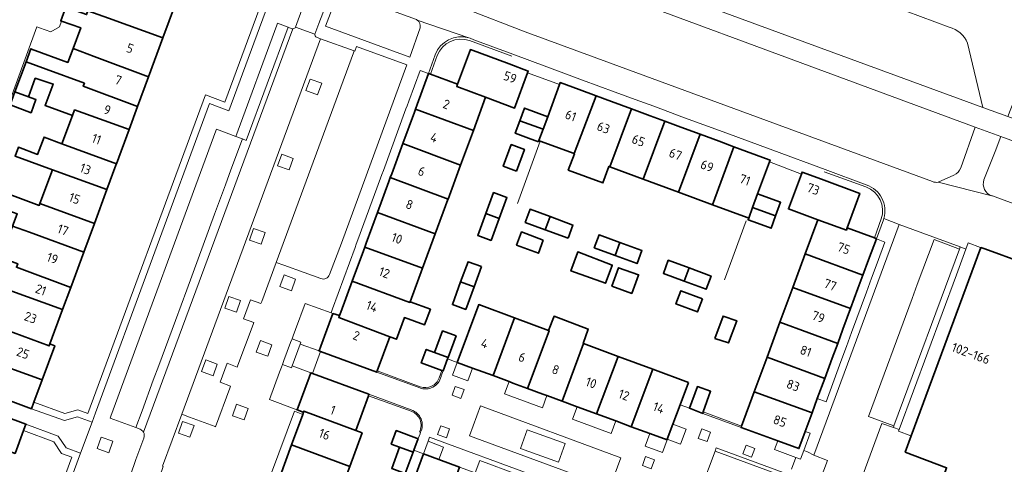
# Model space of a CAD drawing. Extents: x 152761 to 155748, y 459947 to 462743.
# Tile 148 of 256: x 154444 to 154589, y 462033 to 462098. Entities that reach past the tile are written whole.
import ezdxf
from ezdxf.enums import TextEntityAlignment as Align

# ---------------------------------------------------------------- set-up
doc = ezdxf.new("R2010")
doc.units = 0
doc.header["$LTSCALE"] = 0.75
for name, color, linetype, lineweight in [('B-RO-GR-BEPLANTING_CULTUUR_HEESTERS-GV', 251, 'CONTINUOUS', 18), ('B-RO-GR-GROENVOORZIENING-GV', 251, 'CONTINUOUS', 18), ('B-RO-GR-HAAG-GV', 251, 'CONTINUOUS', 13), ('B-RO-IE-TERREINAFSCHEIDING_KUNSTMATIG_MUUR-G', 251, 'IE-TERREINAFSCHEIDING-KUNSTMATIG-DICHT', 18), ('B-RO-OG-BEBOUWING-GV', 6, 'CONTINUOUS', 35), ('B-RO-OG-BEBOUWING-T18', 1, 'CONTINUOUS', 18), ('B-RO-OG-TERREIN_CULTUURSCHEIDING-GV', 251, 'CONTINUOUS', 18), ('B-RO-VH-VERHARDING_ASFALT-GV', 251, 'CONTINUOUS', 18), ('B-RO-VH-VERHARDING_STRAATBAKSTEEN-GV', 251, 'CONTINUOUS', 18), ('B-RO-VH-VERHARDING_TEGEL-GV', 251, 'CONTINUOUS', 18)]:
    doc.layers.add(name, color=color, linetype=linetype, lineweight=lineweight)
doc.styles.add('NLCS-ISO-M200-T18', font='NLCS-ISO.ttf', dxfattribs={"height": 0.36})
doc.linetypes.add('IE-TERREINAFSCHEIDING-KUNSTMATIG-DICHT', pattern='A,8,-1,[82,NLCS.SHX,S=0.75,R=90,X=0,Y=0],-1', length=10)

msp = doc.modelspace()

# ---------------------------------------------------------------- linework, layer by layer
at = {"layer": 'B-RO-GR-BEPLANTING_CULTUUR_HEESTERS-GV', "flags": 128}
msp.add_lwpolyline([(154554.574, 462025.692), (154556.634, 462031.267), (154546.377, 462035.058), (154544.316, 462029.484)], close=True, dxfattribs=at)
at = {"layer": 'B-RO-GR-GROENVOORZIENING-GV', "flags": 128}
for points in [[(154446.502, 462042.2), (154446.155, 462041.262), (154450.98, 462039.51), (154452.91, 462040.06), (154455.02, 462039.27), (154455.528, 462040.647), (154472.24, 462085.97), (154475.08, 462084.91), (154482.901, 462106.14), (154459.91, 462114.61), (154459.55, 462113.69), (154456.02, 462112.87), (154455.215, 462110.678), (154456.154, 462110.334), (154456.773, 462112.018), (154460.289, 462112.835), (154460.484, 462113.333), (154481.617, 462105.547), (154474.489, 462086.198), (154471.649, 462087.258), (154454.429, 462040.559), (154452.952, 462041.112), (154451.017, 462040.56)], [(154486.396, 462087.879), (154488.09, 462087.272), (154488.697, 462088.967), (154487.002, 462089.573)], [(154482.227, 462076.853), (154483.921, 462076.246), (154484.528, 462077.941), (154482.833, 462078.548)], [(154478.119, 462065.975), (154479.813, 462065.368), (154480.42, 462067.063), (154478.725, 462067.67)], [(154482.581, 462059.166), (154484.276, 462058.56), (154484.883, 462060.254), (154483.188, 462060.861)], [(154474.495, 462056.012), (154476.19, 462055.405), (154476.797, 462057.1), (154475.102, 462057.706)], [(154479.102, 462049.551), (154480.797, 462048.945), (154481.404, 462050.639), (154479.709, 462051.246)], [(154471.081, 462046.706), (154472.776, 462046.1), (154473.383, 462047.794), (154471.688, 462048.401)], [(154509.582, 462044.055), (154508.293, 462044.529), (154507.815, 462043.23), (154509.105, 462042.756)], [(154475.624, 462040.213), (154477.318, 462039.607), (154477.925, 462041.301), (154476.23, 462041.908)], [(154467.694, 462037.7), (154469.389, 462037.094), (154469.996, 462038.788), (154468.301, 462039.395)], [(154506.177, 462038.772), (154505.702, 462037.472), (154506.985, 462037.003), (154507.46, 462038.303)], [(154545.207, 462036.437), (154545.733, 462037.839), (154544.45, 462038.32), (154543.925, 462036.918)], [(154455.77, 462035.416), (154457.465, 462034.809), (154458.072, 462036.504), (154456.377, 462037.111)], [(154550.925, 462035.931), (154550.446, 462034.644), (154551.748, 462034.16), (154552.227, 462035.447)], [(154546.377, 462035.058), (154556.634, 462031.267), (154554.574, 462025.692), (154555.043, 462025.519), (154557.277, 462031.562), (154546.55, 462035.527)], [(154535.718, 462032.94), (154537.014, 462032.456), (154537.497, 462033.751), (154536.202, 462034.235)]]:
    msp.add_lwpolyline(points, close=True, dxfattribs=at)
msp.add_lwpolyline([(154438.014, 461987.219), (154436.09, 461987.93), (154440.538, 462000), (154453.34, 462034.73), (154451.22, 462035.52), (154450.06, 462037.25), (154445.324, 462039.015), (154444.978, 462038.077), (154449.409, 462036.425), (154450.569, 462034.695), (154452.057, 462034.141), (154439.6, 462000.346), (154434.806, 461987.338), (154437.622, 461986.298), (154430.304, 461966.558), (154410.166, 461973.978), (154407.333, 461978.13), (154411.037, 461988.306), (154410.15, 461988.63), (154408.34, 461983.82), (154407.31, 461980.99), (154406.516, 461978.836)], dxfattribs=at)
at = {"layer": 'B-RO-GR-HAAG-GV', "flags": 128}
for points in [[(154482.901, 462106.14), (154459.91, 462114.61), (154459.55, 462113.69), (154456.02, 462112.87), (154455.215, 462110.678), (154456.154, 462110.334), (154456.773, 462112.018), (154460.289, 462112.835), (154460.484, 462113.333), (154481.617, 462105.547), (154474.489, 462086.198), (154471.649, 462087.258), (154454.429, 462040.559), (154452.952, 462041.112), (154451.017, 462040.56), (154446.502, 462042.2), (154446.155, 462041.262), (154450.98, 462039.51), (154452.91, 462040.06), (154455.02, 462039.27), (154455.528, 462040.647), (154472.24, 462085.97), (154475.08, 462084.91)], [(154546.377, 462035.058), (154556.634, 462031.267), (154554.574, 462025.692), (154555.043, 462025.519), (154557.277, 462031.562), (154546.55, 462035.527)]]:
    msp.add_lwpolyline(points, close=True, dxfattribs=at)
for points in [[(154438.014, 461987.219), (154436.09, 461987.93), (154440.538, 462000), (154453.34, 462034.73), (154451.22, 462035.52), (154450.06, 462037.25), (154445.324, 462039.015), (154444.978, 462038.077)], [(154444.978, 462038.077), (154449.409, 462036.425), (154450.569, 462034.695), (154452.057, 462034.141), (154439.6, 462000.346), (154434.806, 461987.338), (154437.622, 461986.298), (154430.304, 461966.558), (154410.166, 461973.978), (154407.333, 461978.13), (154411.037, 461988.306), (154410.15, 461988.63), (154408.34, 461983.82), (154407.31, 461980.99), (154406.516, 461978.836)]]:
    msp.add_lwpolyline(points, dxfattribs=at)
at = {"layer": 'B-RO-IE-TERREINAFSCHEIDING_KUNSTMATIG_MUUR-G'}
for points in [[(154510.389, 462095.21, 0.4055697), (154505.652, 462093.019)], [(154570.761, 462069.066, 0.4126265), (154568.484, 462073.756)], [(154503.162, 462044.49, 0.419503), (154505.927, 462045.78)], [(154503.028, 462037.842, 0.4561613), (154501.82, 462040.89)]]:
    msp.add_lwpolyline(points, format="xyb", dxfattribs=at)
at = {"layer": 'B-RO-IE-TERREINAFSCHEIDING_KUNSTMATIG_MUUR-G', "flags": 128}
for points in [[(154516.597, 462092.922), (154510.389, 462095.21)], [(154505.652, 462093.019), (154504.653, 462090.292)], [(154518.896, 462090.469), (154523.576, 462088.769)], [(154520.754, 462080.473), (154517.39, 462071.32)], [(154554.355, 462077.419), (154559.035, 462075.657)], [(154562.403, 462075.997), (154568.484, 462073.756)], [(154569.739, 462066.287), (154570.761, 462069.066)], [(154547.75, 462060.13), (154550.94, 462068.81)], [(154490.072, 462055.294), (154486.27, 462056.68), (154484.858, 462052.866)], [(154490.33, 462055.2), (154490.072, 462055.294)], [(154484.353, 462051.504), (154484.144, 462050.941)], [(154483.158, 462048.315), (154482.95, 462047.753)], [(154482.536, 462046.634), (154481.041, 462042.59)], [(154496.837, 462046.8), (154503.162, 462044.49)], [(154505.927, 462045.78), (154506.322, 462046.855)], [(154495.551, 462043.159), (154501.82, 462040.89)], [(154481.041, 462042.59), (154484.823, 462041.193)], [(154484.823, 462041.193), (154485.103, 462041.09)], [(154544.647, 462040.79), (154550.28, 462038.72)]]:
    msp.add_lwpolyline(points, dxfattribs=at)
at = {"layer": 'B-RO-OG-BEBOUWING-GV', "flags": 128}
for points in [[(154451.177, 462100.094), (154454.228, 462099.025), (154454.426, 462099.557), (154457.417, 462098.484), (154465.429, 462095.61), (154467.267, 462100.584), (154463.186, 462102.054), (154463.148, 462103.057), (154459.586, 462104.352), (154458.952, 462102.637), (154455.485, 462103.947), (154454.593, 462101.434), (154452.148, 462102.335), (154452.026, 462102.38)], [(154465.429, 462095.61), (154457.417, 462098.484), (154454.426, 462099.557), (154454.228, 462099.025), (154451.177, 462100.094), (154450.43, 462098.083), (154450.557, 462098.04), (154453.376, 462097.083), (154452.255, 462094.073), (154455.341, 462092.866), (154463.324, 462089.916)], [(154452.255, 462094.073), (154451.483, 462092.002), (154446.17, 462093.966), (154446.062, 462094.006), (154445.359, 462092.111), (154448.285, 462091.029), (154453.896, 462088.955), (154453.732, 462088.512), (154461.707, 462085.54), (154463.324, 462089.916), (154455.341, 462092.866)], [(154508.632, 462088.818), (154508.503, 462088.481), (154512.733, 462086.905), (154516.996, 462085.33), (154518.896, 462090.469), (154519, 462090.75), (154516.191, 462091.789), (154510.51, 462093.89)], [(154452.145, 462084.217), (154452.455, 462085.056), (154460.468, 462082.187), (154461.707, 462085.54), (154453.732, 462088.512), (154453.896, 462088.955), (154448.285, 462091.029), (154445.359, 462092.111), (154443.72, 462087.693), (154445.726, 462086.949), (154446.699, 462089.679), (154449.348, 462088.84), (154448.131, 462085.678)], [(154504.653, 462090.292), (154504.372, 462090.372), (154502.705, 462085.843), (154502.46, 462085.179), (154510.937, 462082.034), (154512.733, 462086.905), (154508.503, 462088.481), (154508.632, 462088.818)], [(154528.939, 462087.111), (154526.441, 462088.032), (154523.68, 462089.05), (154523.576, 462088.769), (154521.839, 462084.059), (154521.158, 462082.214), (154520.544, 462080.55), (154520.754, 462080.473), (154525.714, 462078.644)], [(154443.72, 462087.693), (154443.023, 462085.814), (154443.151, 462085.764), (154446.077, 462084.625), (154446.807, 462086.571), (154446.64, 462086.629), (154445.726, 462086.949)], [(154531.208, 462086.274), (154528.939, 462087.111), (154525.714, 462078.644), (154525.755, 462078.629), (154524.847, 462076.235), (154529.928, 462074.343), (154530.807, 462076.766), (154530.968, 462076.706), (154534.132, 462085.196)], [(154452.145, 462084.217), (154450.62, 462080.09), (154458.609, 462077.155), (154460.468, 462082.187), (154452.455, 462085.056)], [(154502.46, 462085.179), (154502.295, 462084.73), (154500.595, 462080.114), (154509.071, 462076.971), (154510.937, 462082.034)], [(154521.158, 462082.214), (154521.839, 462084.059), (154518.452, 462085.307), (154517.763, 462083.439)], [(154538.994, 462083.403), (154536.85, 462084.194), (154534.132, 462085.196), (154530.968, 462076.706), (154535.853, 462074.905)], [(154520.48, 462080.376), (154520.544, 462080.55), (154521.158, 462082.214), (154517.763, 462083.439), (154517.094, 462081.625), (154519.021, 462080.914)], [(154544.215, 462081.478), (154541.38, 462082.523), (154538.994, 462083.403), (154535.853, 462074.905), (154541.039, 462072.993)], [(154450.62, 462080.09), (154447.986, 462081.058), (154447.052, 462078.529), (154444.238, 462079.569), (154443.745, 462078.255), (154449.213, 462076.281), (154457.218, 462073.39), (154458.529, 462076.939), (154458.609, 462077.155)], [(154549.146, 462079.66), (154547.008, 462080.448), (154544.215, 462081.478), (154541.039, 462072.993), (154546.004, 462071.162)], [(154498.757, 462075.122), (154507.224, 462071.961), (154509.071, 462076.971), (154500.595, 462080.114), (154498.968, 462075.697)], [(154517.277, 462076.079), (154518.435, 462079.263), (154516.5, 462079.97), (154515.33, 462076.79)], [(154551.892, 462070.771), (154552.626, 462072.752), (154554.355, 462077.419), (154554.46, 462077.7), (154554.334, 462077.747), (154549.146, 462079.66), (154546.004, 462071.162), (154551.112, 462069.278), (154551.311, 462069.205)], [(154449.213, 462076.281), (154447.387, 462071.339), (154455.38, 462068.417), (154457.218, 462073.39)], [(154498.556, 462074.577), (154496.869, 462069.996), (154505.355, 462066.891), (154507.203, 462071.904), (154507.224, 462071.961), (154498.757, 462075.122)], [(154561.995, 462074.884), (154559.139, 462075.939), (154559.035, 462075.657), (154557.134, 462070.53), (154561.453, 462068.94), (154565.635, 462067.437), (154565.75, 462067.76), (154567.61, 462072.81)], [(154441.897, 462073.329), (154438.903, 462074.503), (154438.102, 462072.299), (154438.176, 462072.273), (154440.885, 462071.326), (154440.777, 462071.002), (154444.047, 462069.812), (154443.375, 462068.01), (154445.831, 462067.129), (154453.822, 462064.2), (154455.38, 462068.417), (154447.387, 462071.339), (154447.277, 462071.042), (154441.805, 462073.082)], [(154512.778, 462069.889), (154514.735, 462069.158), (154515.858, 462072.214), (154513.9, 462072.94)], [(154551.892, 462070.771), (154555.267, 462069.523), (154556, 462071.522), (154552.626, 462072.752)], [(154521.468, 462067.491), (154522.197, 462069.406), (154519.25, 462070.49), (154518.539, 462068.569)], [(154552.61, 462068.436), (154554.603, 462067.71), (154555.267, 462069.523), (154551.892, 462070.771), (154551.311, 462069.205), (154551.214, 462068.945)], [(154496.869, 462069.996), (154495.227, 462065.538), (154495.008, 462064.943), (154503.502, 462061.864), (154505.355, 462066.891)], [(154512.778, 462069.889), (154511.59, 462066.66), (154513.55, 462065.933), (154514.735, 462069.158)], [(154524.819, 462066.258), (154525.53, 462068.18), (154522.197, 462069.406), (154521.468, 462067.491)], [(154568.068, 462060.848), (154568.89, 462063.074), (154570.037, 462066.177), (154569.739, 462066.287), (154565.75, 462067.76), (154565.635, 462067.437), (154561.453, 462068.94), (154559.612, 462063.961)], [(154440.081, 462063.759), (154440.24, 462063.7), (154440.318, 462063.909), (154444.122, 462062.503), (154443.935, 462061.997), (154451.904, 462059.01), (154453.822, 462064.2), (154445.831, 462067.129), (154443.375, 462068.01), (154442.263, 462065.028), (154436.302, 462067.245), (154436.155, 462067.3), (154435.476, 462065.463), (154437.427, 462064.739), (154438.533, 462064.245), (154438.559, 462064.323), (154440.1, 462063.812)], [(154521.191, 462065.974), (154518, 462067.161), (154517.28, 462065.24), (154520.47, 462064.05)], [(154531.715, 462063.711), (154532.425, 462065.631), (154529.37, 462066.76), (154528.659, 462064.839)], [(154433.812, 462060.96), (154436.783, 462059.909), (154442.397, 462057.835), (154442.717, 462058.701), (154450.712, 462055.784), (154451.904, 462059.01), (154443.935, 462061.997), (154444.122, 462062.503), (154440.318, 462063.909), (154440.24, 462063.7), (154440.081, 462063.759), (154439.1, 462061.056), (154436.464, 462061.962), (154437.427, 462064.739), (154435.476, 462065.463)], [(154495.008, 462064.943), (154494.815, 462064.419), (154493.168, 462059.947), (154501.647, 462056.83), (154501.676, 462056.909), (154503.502, 462061.864)], [(154532.425, 462065.631), (154531.715, 462063.711), (154534.94, 462062.52), (154535.65, 462064.44)], [(154531.279, 462062.254), (154531.3, 462062.311), (154526.247, 462064.231), (154526.208, 462064.124), (154525.246, 462061.448), (154530.313, 462059.636)], [(154557.779, 462059.002), (154566.254, 462055.938), (154567.333, 462058.859), (154568.068, 462060.848), (154559.612, 462063.961)], [(154512.133, 462062.082), (154510.17, 462062.81), (154509.079, 462059.843), (154511.048, 462059.129)], [(154535.152, 462060.826), (154535.177, 462060.893), (154532.231, 462061.921), (154532.225, 462061.905), (154531.258, 462059.232), (154534.177, 462058.164)], [(154541.865, 462059.966), (154542.575, 462061.885), (154539.51, 462063.02), (154538.8, 462061.099)], [(154542.575, 462061.885), (154541.865, 462059.966), (154545.086, 462058.775), (154545.8, 462060.69)], [(154438.044, 462054.543), (154438.003, 462054.431), (154440.763, 462053.413), (154448.748, 462050.468), (154448.854, 462050.756), (154450.712, 462055.784), (154442.717, 462058.701), (154442.397, 462057.835), (154436.783, 462059.909), (154433.812, 462060.96), (154433.099, 462059.03), (154433.242, 462058.978), (154438.883, 462056.921)], [(154501.676, 462056.909), (154501.647, 462056.83), (154493.168, 462059.947), (154491.494, 462055.399), (154491.31, 462054.9), (154491.21, 462054.626), (154498.684, 462051.809), (154499.663, 462051.449), (154500.83, 462054.615), (154503.799, 462053.563), (154504.638, 462055.833)], [(154509.079, 462059.843), (154507.86, 462056.53), (154509.825, 462055.801), (154511.048, 462059.129)], [(154564.369, 462050.838), (154565.13, 462052.897), (154566.254, 462055.938), (154557.779, 462059.002), (154555.904, 462053.93)], [(154544.539, 462057.368), (154541.35, 462058.54), (154540.65, 462056.61), (154543.83, 462055.45)], [(154513.825, 462046.106), (154516.997, 462054.567), (154511.73, 462056.52), (154508.58, 462048.043), (154510.805, 462047.221)], [(154438.997, 462048.635), (154447.716, 462045.487), (154449.567, 462050.494), (154448.854, 462050.756), (154448.748, 462050.468), (154440.763, 462053.413), (154438.003, 462054.431), (154438.044, 462054.543), (154437.882, 462054.597), (154436.963, 462051.84), (154436.712, 462051.939), (154433.9, 462052.994), (154433.072, 462050.774), (154435.908, 462049.749), (154435.961, 462049.893), (154439.021, 462048.701)], [(154491.31, 462054.9), (154490.33, 462055.2), (154488.579, 462050.43), (154488.32, 462049.725), (154488.544, 462049.642), (154496.768, 462046.612), (154496.837, 462046.8), (154498.684, 462051.809), (154491.21, 462054.626)], [(154516.997, 462054.567), (154513.825, 462046.106), (154516.179, 462045.236), (154516.741, 462045.028), (154518.89, 462044.234), (154522.06, 462052.69), (154521.963, 462052.726)], [(154523.955, 462042.364), (154527.105, 462050.819), (154527.051, 462050.839), (154527.793, 462052.934), (154522.767, 462054.799), (154521.963, 462052.726), (154522.06, 462052.69), (154518.89, 462044.234), (154521.15, 462043.4), (154521.713, 462043.192)], [(154546.354, 462051.535), (154548.332, 462050.908), (154549.567, 462054.147), (154547.555, 462054.834)], [(154554.014, 462048.818), (154562.473, 462045.707), (154563.566, 462048.665), (154564.369, 462050.838), (154555.904, 462053.93)], [(154505.25, 462049.5), (154507.235, 462048.776), (154508.399, 462051.94), (154506.42, 462052.67)], [(154529.021, 462040.492), (154532.186, 462048.935), (154527.105, 462050.819), (154523.955, 462042.364), (154526.173, 462041.544)], [(154507.235, 462048.776), (154505.25, 462049.5), (154504.03, 462049.95), (154503.3, 462047.97), (154506.322, 462046.855), (154506.503, 462046.788), (154507.158, 462048.568)], [(154532.186, 462048.935), (154529.021, 462040.492), (154531.812, 462039.461), (154534.086, 462038.621), (154537.249, 462047.057)], [(154554.014, 462048.818), (154552.137, 462043.743), (154560.605, 462040.65), (154561.378, 462042.742), (154562.473, 462045.707)], [(154446.502, 462042.2), (154447.716, 462045.487), (154438.997, 462048.635), (154437.619, 462044.907), (154437.453, 462044.457), (154437.735, 462044.353), (154446.155, 462041.262)], [(154486.041, 462040.74), (154486.103, 462040.905), (154493.691, 462038.068), (154495.551, 462043.159), (154495.63, 462043.376), (154487.345, 462046.437), (154487.121, 462046.52), (154486.86, 462045.817), (154485.103, 462041.09), (154485.964, 462040.769)], [(154542.5, 462045.11), (154537.249, 462047.057), (154534.086, 462038.621), (154536.807, 462037.616), (154539.34, 462036.68), (154539.376, 462036.777), (154540.21, 462039.001), (154541.262, 462041.808), (154541.274, 462041.839)], [(154544.647, 462040.79), (154545.73, 462043.82), (154543.793, 462044.496), (154542.63, 462041.33), (154544.57, 462040.576)], [(154560.605, 462040.65), (154552.137, 462043.743), (154550.28, 462038.72), (154550.21, 462038.53), (154555.571, 462036.555), (154558.67, 462035.413), (154559.605, 462037.943)], [(154431.366, 462041.67), (154430.581, 462039.535), (154431.944, 462039.034), (154435.03, 462037.9), (154443.731, 462034.701), (154444.978, 462038.077), (154445.324, 462039.015), (154438.317, 462041.601), (154436.628, 462042.224), (154436.541, 462041.99), (154434.853, 462042.613), (154434.281, 462041.066), (154433.466, 462040.892), (154432.726, 462041.166)], [(154485.912, 462040.389), (154484.279, 462035.967), (154492.807, 462032.79), (154494.628, 462037.723), (154493.691, 462038.068), (154486.103, 462040.905), (154486.041, 462040.74)], [(154502.833, 462036.878), (154502.604, 462036.962), (154499.622, 462038.06), (154498.893, 462036.079), (154500.131, 462035.624), (154502.105, 462034.899), (154502.209, 462035.18)], [(154492.807, 462032.79), (154484.279, 462035.967), (154482.592, 462031.397), (154482.35, 462030.742), (154490.887, 462027.59)], [(154500.131, 462035.624), (154498.975, 462032.481), (154500.948, 462031.754), (154502.105, 462034.899)], [(154503.63, 462034.656), (154500.496, 462026.148), (154500.413, 462026.178), (154499.523, 462023.594), (154504.862, 462021.593), (154508.916, 462032.706), (154505.873, 462033.829)]]:
    msp.add_lwpolyline(points, close=True, dxfattribs=at)
msp.add_lwpolyline([(154632.005, 462011.784), (154633.538, 462015.924), (154638.52, 462029.38), (154639.81, 462028.89), (154646.575, 462047.185), (154593.17, 462066.96), (154591.54, 462062.65), (154585.957, 462064.673), (154585.37, 462064.885), (154575.155, 462037.264), (154574.28, 462034.9), (154580.34, 462032.62), (154578.374, 462026.998), (154626.394, 462009.219)], dxfattribs=at)
at = {"layer": 'B-RO-OG-TERREIN_CULTUURSCHEIDING-GV', "flags": 128}
for points in [[(154580.696, 462097.182), (154572.306, 462100.281), (154517.681, 462120.461)], [(154513.53, 462119.037), (154511.222, 462112.78), (154585.654, 462085.4), (154583.419, 462094.822)], [(154582.4, 462076.579), (154584.507, 462082.513), (154510.17, 462110.02), (154507.857, 462103.735)], [(154502.723, 462098.221), (154502.653, 462098.267), (154502.586, 462098.304), (154491.199, 462102.431), (154489.253, 462097.343), (154501.615, 462092.76), (154503.122, 462097.102)], [(154509.714, 462099.909), (154518.56, 462096.5), (154578.29, 462074.547)], [(154489.849, 462060.918), (154491.59, 462065.54), (154501.19, 462091.67), (154493.79, 462094.35), (154493.54, 462093.65), (154493.45, 462093.686), (154493.351, 462093.417), (154482.01, 462062.678), (154483.125, 462062.278), (154486.115, 462061.204), (154488.559, 462060.328)], [(154588.302, 462081.171), (154587.445, 462078.972), (154585.816, 462074.793)], [(154638.995, 462055.271), (154639.219, 462055.866), (154641.393, 462061.641), (154588.302, 462081.171)], [(154579.09, 462074.464), (154581.414, 462075.507)], [(154586.986, 462072.467), (154587.062, 462072.444), (154636.226, 462054.245)]]:
    msp.add_lwpolyline(points, dxfattribs=at)
at = {"layer": 'B-RO-OG-TERREIN_CULTUURSCHEIDING-GV'}
for points in [[(154503.122, 462097.102, 0.313629), (154502.723, 462098.221)], [(154583.419, 462094.822, 0.2409927), (154580.696, 462097.182)], [(154581.414, 462075.507, 0.2011804), (154582.4, 462076.579)], [(154585.816, 462074.793, 0.4307798), (154586.986, 462072.467)], [(154578.29, 462074.547, 0.1588559), (154579.09, 462074.464)], [(154488.559, 462060.328, 0.4340722), (154489.849, 462060.918)]]:
    msp.add_lwpolyline(points, format="xyb", dxfattribs=at)
at = {"layer": 'B-RO-OG-TERREIN_CULTUURSCHEIDING-GV', "flags": 128}
msp.add_lwpolyline([(154524.414, 462036.157), (154518.843, 462038.177), (154517.855, 462035.453), (154523.426, 462033.433)], close=True, dxfattribs=at)
at = {"layer": 'B-RO-VH-VERHARDING_ASFALT-GV', "flags": 128}
for points in [[(154682.682, 462049.506), (154675.507, 462052.204), (154671.73, 462053.625), (154671.182, 462053.831), (154646.322, 462063.113), (154642.395, 462064.534), (154591.149, 462083.416), (154589.29, 462084.089), (154585.654, 462085.4), (154511.222, 462112.78), (154507.783, 462114.12), (154499.281, 462117.229), (154498.412, 462114.309), (154506.722, 462111.247), (154510.17, 462110.02), (154584.507, 462082.513), (154588.302, 462081.171), (154641.393, 462061.641), (154645.245, 462060.21), (154670.022, 462050.958), (154670.529, 462050.769), (154674.453, 462049.303), (154681.706, 462046.595)], [(154489.563, 462110.151), (154488.22, 462106.43), (154488.215, 462106.417), (154487.449, 462104.294), (154486.933, 462102.865), (154484.879, 462097.194), (154487.708, 462096.173), (154488.258, 462097.712), (154490.243, 462102.777), (154491.555, 462106.556), (154494.245, 462113.251)]]:
    msp.add_lwpolyline(points, dxfattribs=at)
at = {"layer": 'B-RO-VH-VERHARDING_STRAATBAKSTEEN-GV', "flags": 128}
for points in [[(154574.521, 462103.477), (154574.514, 462103.48), (154573.602, 462103.815), (154572.306, 462100.281), (154580.696, 462097.182)], [(154484.471, 462096.943), (154462.554, 462037.829)], [(154487.708, 462096.173), (154484.879, 462097.194)], [(154450.925, 461993.241), (154453.224, 461999.497), (154453.409, 462000), (154459.892, 462017.625), (154465.314, 462032.368), (154465.47, 462032.793), (154465.37, 462032.83), (154468.185, 462040.451), (154488.52, 462095.48), (154487.958, 462095.7)], [(154583.419, 462094.822), (154585.654, 462085.4), (154589.29, 462084.089), (154590.277, 462086.575), (154592.15, 462091.556)], [(154462.632, 462036.955), (154461.471, 462033.793)], [(154461.471, 462033.793), (154460.641, 462031.532), (154460.612, 462031.465), (154460.594, 462031.416), (154449.014, 461999.936), (154444.585, 461987.898), (154444.575, 461987.874), (154445.054, 461987.699)]]:
    msp.add_lwpolyline(points, dxfattribs=at)
for points in [[(154482.114, 462097.483), (154476.117, 462081.176), (154477.074, 462080.807), (154477.638, 462080.589), (154483.77, 462097.165), (154482.22, 462097.77)], [(154473.13, 462038.626), (154475.214, 462044.292), (154475.32, 462044.58), (154473.81, 462045.13), (154474.84, 462047.92), (154476.33, 462047.37), (154476.428, 462047.635), (154478.635, 462053.606), (154478.74, 462053.89), (154477.22, 462054.42), (154478.27, 462057.24), (154479.8, 462056.67), (154479.916, 462056.985), (154482.01, 462062.678), (154493.351, 462093.417), (154493.45, 462093.686), (154488.52, 462095.48), (154468.185, 462040.451), (154469.301, 462040.038), (154473.063, 462038.65)], [(154486.396, 462087.879), (154487.002, 462089.573), (154488.697, 462088.967), (154488.09, 462087.272)], [(154457.771, 462040.172), (154457.66, 462039.87), (154461.434, 462038.496), (154462.367, 462040.967), (154463.998, 462045.42), (154464.838, 462047.589), (154467.252, 462054.211), (154468.909, 462058.66), (154472.989, 462069.758), (154474.598, 462074.069), (154475.389, 462076.247), (154477.074, 462080.807), (154476.117, 462081.176), (154473.29, 462082.25), (154473.186, 462081.968)], [(154482.227, 462076.853), (154482.833, 462078.548), (154484.528, 462077.941), (154483.921, 462076.246)], [(154478.119, 462065.975), (154478.725, 462067.67), (154480.42, 462067.063), (154479.813, 462065.368)], [(154572.619, 462038.728), (154582.222, 462064.663), (154578.492, 462066.06), (154576.838, 462061.647), (154576.038, 462059.46), (154575.261, 462057.389), (154568.892, 462040.109)], [(154474.495, 462056.012), (154475.102, 462057.706), (154476.797, 462057.1), (154476.19, 462055.405)], [(154471.081, 462046.706), (154471.688, 462048.401), (154473.383, 462047.794), (154472.776, 462046.1)], [(154530.935, 462029.7), (154532.548, 462034.071), (154511.967, 462041.667), (154510.354, 462037.296)], [(154524.414, 462036.157), (154523.426, 462033.433), (154517.855, 462035.453), (154518.843, 462038.177)]]:
    msp.add_lwpolyline(points, close=True, dxfattribs=at)
at = {"layer": 'B-RO-VH-VERHARDING_STRAATBAKSTEEN-GV'}
for points in [[(154484.879, 462097.194, -0.2381017), (154484.471, 462096.943)], [(154580.696, 462097.182, -0.2409927), (154583.419, 462094.822)], [(154487.958, 462095.7, -0.4189095), (154487.708, 462096.173)], [(154462.554, 462037.829, -0.2220376), (154462.632, 462036.955)]]:
    msp.add_lwpolyline(points, format="xyb", dxfattribs=at)
at = {"layer": 'B-RO-VH-VERHARDING_TEGEL-GV', "flags": 128}
for points in [[(154501.097, 462103.009), (154491.555, 462106.556), (154490.243, 462102.777), (154491.199, 462102.431), (154502.586, 462098.304), (154502.653, 462098.267), (154502.723, 462098.221), (154510.264, 462095.616)], [(154484.879, 462097.194), (154486.933, 462102.865), (154487.449, 462104.294), (154482.901, 462106.14), (154475.08, 462084.91), (154472.24, 462085.97), (154455.528, 462040.647), (154455.02, 462039.27), (154453.34, 462034.73), (154440.538, 462000), (154436.09, 461987.93), (154438.014, 461987.219)], [(154503.122, 462097.102), (154501.615, 462092.76), (154489.253, 462097.343), (154491.199, 462102.431), (154490.243, 462102.777), (154488.258, 462097.712), (154487.708, 462096.173)], [(154439.87, 462078.06), (154446.93, 462097.25), (154447.324, 462097.101), (154448.99, 462096.47), (154450.25, 462097.23), (154450.557, 462098.04), (154450.43, 462098.083), (154451.177, 462100.094)], [(154578.29, 462074.547), (154518.56, 462096.5), (154509.714, 462099.909)], [(154510.264, 462095.616), (154502.723, 462098.221)], [(154462.075, 462038.262), (154461.434, 462038.496), (154457.66, 462039.87), (154457.771, 462040.172), (154473.186, 462081.968), (154473.29, 462082.25), (154476.117, 462081.176), (154482.114, 462097.483), (154482.22, 462097.77), (154483.77, 462097.165), (154484.316, 462096.952)], [(154484.316, 462096.952), (154483.77, 462097.165), (154477.638, 462080.589), (154477.074, 462080.807), (154475.389, 462076.247), (154474.598, 462074.069), (154472.989, 462069.758), (154468.909, 462058.66), (154467.252, 462054.211), (154464.838, 462047.589), (154463.998, 462045.42), (154462.367, 462040.967), (154461.434, 462038.496), (154462.075, 462038.262)], [(154462.554, 462037.829), (154484.471, 462096.943)], [(154487.958, 462095.7), (154488.52, 462095.48), (154493.45, 462093.686), (154493.54, 462093.65), (154493.79, 462094.35), (154501.19, 462091.67), (154491.59, 462065.54), (154489.849, 462060.918)], [(154511.016, 462095.318), (154516.705, 462093.225), (154524.194, 462090.451), (154526.96, 462089.43)], [(154481.357, 462031.847), (154484.695, 462040.878), (154485.912, 462040.389), (154486.041, 462040.74), (154485.964, 462040.769), (154485.103, 462041.09), (154484.823, 462041.193), (154481.041, 462042.59), (154482.536, 462046.634), (154482.793, 462047.33), (154482.95, 462047.753), (154483.158, 462048.315), (154484.144, 462050.941), (154484.353, 462051.504), (154484.509, 462051.925), (154484.858, 462052.866), (154486.27, 462056.68), (154490.072, 462055.294), (154490.275, 462055.878), (154493.585, 462064.878), (154493.776, 462065.389), (154493.999, 462066.006), (154497.336, 462075.028), (154497.536, 462075.576), (154497.747, 462076.157), (154501.062, 462085.185), (154501.229, 462085.634), (154501.481, 462086.315), (154503.14, 462090.82), (154504.372, 462090.372), (154505.354, 462093.129)], [(154526.96, 462089.43), (154531.73, 462087.659), (154534.652, 462086.589), (154537.39, 462085.589), (154541.879, 462083.908), (154544.736, 462082.869), (154547.549, 462081.847), (154554.86, 462079.15), (154562.514, 462076.296), (154568.551, 462074.071)], [(154585.816, 462074.793), (154587.445, 462078.972), (154588.302, 462081.171), (154584.507, 462082.513), (154582.4, 462076.579)], [(154581.414, 462075.507), (154579.09, 462074.464), (154586.986, 462072.467)], [(154636.226, 462054.245), (154587.062, 462072.444), (154586.986, 462072.467), (154579.09, 462074.464)], [(154571.109, 462069.115), (154573.359, 462068.278), (154582.33, 462064.96), (154583.154, 462064.656), (154583.491, 462065.565), (154583.492, 462065.567), (154585.305, 462064.909), (154585.37, 462064.885), (154585.957, 462064.673), (154591.54, 462062.65), (154593.17, 462066.96), (154646.575, 462047.185), (154648.451, 462052.26), (154645.074, 462053.531), (154644.99, 462053.562), (154644.711, 462053.722), (154639.219, 462055.866), (154638.995, 462055.271)], [(154488.559, 462060.328), (154486.115, 462061.204), (154483.125, 462062.278), (154482.01, 462062.678), (154479.916, 462056.985), (154479.8, 462056.67), (154478.27, 462057.24), (154477.22, 462054.42), (154478.74, 462053.89), (154478.635, 462053.606), (154476.428, 462047.635), (154476.33, 462047.37), (154474.84, 462047.92), (154473.81, 462045.13), (154475.32, 462044.58), (154475.214, 462044.292), (154473.13, 462038.626), (154473.063, 462038.65), (154469.301, 462040.038), (154468.185, 462040.451), (154465.37, 462032.83)], [(154503.07, 462044.311), (154496.768, 462046.612), (154488.544, 462049.642), (154487.345, 462046.437), (154495.63, 462043.376), (154501.83, 462041.08)], [(154557.567, 462032.385), (154558.202, 462034.129), (154555.098, 462035.275), (154555.571, 462036.555), (154550.21, 462038.53), (154544.57, 462040.576), (154542.63, 462041.33), (154541.262, 462041.808), (154540.21, 462039.001), (154542.133, 462038.28), (154541.314, 462036.051), (154539.376, 462036.777), (154539.34, 462036.68), (154538.654, 462034.823), (154536.121, 462035.758), (154536.807, 462037.616), (154534.086, 462038.621), (154531.812, 462039.461), (154531.126, 462037.604), (154525.499, 462039.719), (154526.173, 462041.544), (154523.955, 462042.364), (154521.713, 462043.192), (154521.055, 462041.41), (154515.521, 462043.455), (154516.179, 462045.236), (154513.825, 462046.106), (154510.805, 462047.221), (154510.119, 462045.362), (154507.889, 462046.184), (154508.58, 462048.043), (154507.158, 462048.568), (154506.503, 462046.788), (154506.243, 462046.08)], [(154506.243, 462046.08), (154506.199, 462045.961)], [(154626.394, 462009.219), (154578.374, 462026.998), (154580.34, 462032.62), (154574.28, 462034.9), (154575.155, 462037.264), (154575.092, 462037.287), (154573.278, 462037.958), (154573.367, 462038.202), (154572.531, 462038.492), (154570.85, 462039.07), (154567.075, 462028.884), (154567.07, 462028.87)], [(154503.211, 462037.801), (154503.128, 462037.598), (154502.833, 462036.878), (154502.209, 462035.18), (154503.63, 462034.656), (154504.303, 462036.482), (154504.528, 462037.096), (154535.289, 462025.749)], [(154460.588, 462031.419), (154460.612, 462031.465), (154460.641, 462031.532), (154461.471, 462033.793), (154462.632, 462036.955)], [(154544.316, 462029.484), (154546.377, 462035.058), (154546.55, 462035.527), (154557.277, 462031.562)], [(154561.795, 462030.82), (154562.85, 462033.69), (154560.86, 462034.43), (154559.941, 462034.94), (154559.398, 462035.142), (154558.93, 462033.861), (154558.202, 462034.129), (154557.567, 462032.385)]]:
    msp.add_lwpolyline(points, dxfattribs=at)
at = {"layer": 'B-RO-VH-VERHARDING_TEGEL-GV'}
for points in [[(154502.723, 462098.221, -0.313629), (154503.122, 462097.102)], [(154484.471, 462096.943, -0.071103), (154484.316, 462096.952)], [(154484.316, 462096.952, 0.071103), (154484.471, 462096.943)], [(154484.471, 462096.943, 0.2381017), (154484.879, 462097.194)], [(154487.708, 462096.173, 0.4189095), (154487.958, 462095.7)], [(154505.354, 462093.129, -0.3937604), (154510.264, 462095.616)], [(154510.264, 462095.616, -0.0500499), (154511.016, 462095.318)], [(154582.4, 462076.579, -0.2011804), (154581.414, 462075.507)], [(154586.986, 462072.467, -0.4307798), (154585.816, 462074.793)], [(154568.551, 462074.071, -0.4043297), (154571.109, 462069.115)], [(154579.09, 462074.464, -0.1588559), (154578.29, 462074.547)], [(154489.849, 462060.918, -0.4340722), (154488.559, 462060.328)], [(154506.199, 462045.961, -0.4505535), (154503.07, 462044.311)], [(154501.83, 462041.08, -0.4558617), (154503.211, 462037.801)], [(154462.075, 462038.262, -0.1601229), (154462.554, 462037.829)], [(154462.554, 462037.829, 0.1601229), (154462.075, 462038.262)], [(154462.632, 462036.955, 0.2220376), (154462.554, 462037.829)]]:
    msp.add_lwpolyline(points, format="xyb", dxfattribs=at)
at = {"layer": 'B-RO-VH-VERHARDING_TEGEL-GV', "flags": 128}
for points in [[(154571.061, 462068.954), (154570.037, 462066.177), (154571.3, 462065.68), (154570.158, 462062.59), (154569.341, 462060.376), (154568.59, 462058.349), (154566.394, 462052.428), (154565.643, 462050.371), (154564.846, 462048.191), (154562.658, 462042.28), (154561.378, 462042.742), (154560.605, 462040.65), (154559.605, 462037.943), (154560.323, 462037.681), (154559.398, 462035.142), (154559.941, 462034.94), (154560.86, 462034.43), (154573.359, 462068.278), (154571.109, 462069.115)], [(154573.359, 462068.278), (154560.86, 462034.43), (154562.85, 462033.69), (154561.795, 462030.82), (154567.075, 462028.884), (154570.85, 462039.07), (154572.531, 462038.492), (154572.619, 462038.728), (154568.892, 462040.109), (154575.261, 462057.389), (154576.038, 462059.46), (154576.838, 462061.647), (154578.492, 462066.06), (154582.222, 462064.663), (154582.33, 462064.96)], [(154582.222, 462064.663), (154572.619, 462038.728), (154572.531, 462038.492), (154573.367, 462038.202), (154581.762, 462060.894), (154583.154, 462064.656), (154582.33, 462064.96)], [(154482.581, 462059.166), (154483.188, 462060.861), (154484.883, 462060.254), (154484.276, 462058.56)], [(154479.102, 462049.551), (154479.709, 462051.246), (154481.404, 462050.639), (154480.797, 462048.945)], [(154482.95, 462047.753), (154484.264, 462047.268), (154484.365, 462047.538), (154485.562, 462050.741), (154485.666, 462051.018), (154484.353, 462051.504), (154484.144, 462050.941), (154483.158, 462048.315)], [(154485.562, 462050.741), (154484.365, 462047.538), (154487.121, 462046.52), (154487.345, 462046.437), (154488.544, 462049.642), (154488.32, 462049.725)], [(154436.628, 462042.224), (154438.317, 462041.601), (154445.324, 462039.015), (154450.06, 462037.25), (154451.22, 462035.52), (154453.34, 462034.73), (154455.02, 462039.27), (154452.91, 462040.06), (154450.98, 462039.51), (154446.155, 462041.262), (154437.735, 462044.353), (154437.453, 462044.457), (154437.038, 462043.34)], [(154509.582, 462044.055), (154509.105, 462042.756), (154507.815, 462043.23), (154508.293, 462044.529)], [(154475.624, 462040.213), (154476.23, 462041.908), (154477.925, 462041.301), (154477.318, 462039.607)], [(154530.935, 462029.7), (154510.354, 462037.296), (154511.967, 462041.667), (154532.548, 462034.071)], [(154467.694, 462037.7), (154468.301, 462039.395), (154469.996, 462038.788), (154469.389, 462037.094)], [(154506.177, 462038.772), (154507.46, 462038.303), (154506.985, 462037.003), (154505.702, 462037.472)], [(154545.207, 462036.437), (154543.925, 462036.918), (154544.45, 462038.32), (154545.733, 462037.839)], [(154455.77, 462035.416), (154456.377, 462037.111), (154458.072, 462036.504), (154457.465, 462034.809)], [(154529.1, 462025.262), (154529.148, 462025.244), (154534.39, 462023.31), (154535.289, 462025.749), (154504.528, 462037.096), (154504.303, 462036.482), (154506.542, 462035.642), (154505.873, 462033.829), (154508.916, 462032.706), (154511.227, 462031.854), (154511.9, 462033.68), (154517.404, 462031.639), (154516.734, 462029.823), (154519.203, 462028.912), (154521.246, 462028.159), (154521.906, 462029.949), (154527.566, 462027.88), (154526.9, 462026.074)], [(154550.925, 462035.931), (154552.227, 462035.447), (154551.748, 462034.16), (154550.446, 462034.644)], [(154535.718, 462032.94), (154536.202, 462034.235), (154537.497, 462033.751), (154537.014, 462032.456)]]:
    msp.add_lwpolyline(points, close=True, dxfattribs=at)

# ---------------------------------------------------------------- texts
at = {"layer": 'B-RO-OG-BEBOUWING-T18', "style": 'NLCS-ISO-M200-T18'}
for s, rotation, p in [('5', 339.7, (154460.596, 462094.072)), ('59', 339.7, (154516.338, 462089.837)), ('7', 339.7, (154458.875, 462089.416)), ('2', 339.8, (154506.982, 462085.881)), ('9', 339.7, (154457.265, 462085.06)), ('61', 339.8, (154525.227, 462084.216)), ('63', 339.8, (154530.024, 462082.447)), ('11', 339.7, (154455.687, 462080.788)), ('4', 339.8, (154505.181, 462080.992)), ('65', 339.8, (154535.149, 462080.558)), ('67', 339.8, (154540.585, 462078.553)), ('69', 339.8, (154545.22, 462076.844)), ('13', 339.7, (154454.062, 462076.389)), ('6', 339.8, (154503.358, 462076.043)), ('71', 339.8, (154550.762, 462074.801)), ('73', 339.8, (154560.781, 462073.45)), ('15', 339.7, (154452.464, 462072.066)), ('8', 339.8, (154501.568, 462071.18)), ('17', 339.7, (154450.763, 462067.462)), ('10', 339.8, (154499.742, 462066.223)), ('75', 339.7, (154565.251, 462064.766)), ('19', 339.7, (154449.224, 462063.297)), ('12', 339.8, (154497.89, 462061.195)), ('77', 339.7, (154563.272, 462059.408)), ('21', 339.7, (154447.523, 462058.693)), ('14', 339.8, (154496.072, 462056.257)), ('23', 339.7, (154446.015, 462054.614)), ('79', 339.7, (154561.538, 462054.716)), ('2', 339.8, (154493.784, 462051.974)), ('25', 339.7, (154444.902, 462049.411)), ('4', 339.8, (154512.597, 462050.823)), ('81', 339.7, (154559.689, 462049.713)), ('102-166', 339.7, (154583.894, 462049.361)), ('6', 339.7, (154518.092, 462048.793)), ('8', 339.7, (154523.007, 462046.978)), ('10', 339.7, (154528.218, 462045.053)), ('83', 339.8, (154557.831, 462044.683)), ('12', 339.7, (154533.027, 462043.276)), ('1', 339.7, (154490.342, 462041.065)), ('14', 339.7, (154538.126, 462041.393)), ('85', 339.7, (154555.897, 462039.449)), ('16', 339.8, (154489.114, 462037.514))]:
    msp.add_text(s, height=1.35, rotation=rotation, dxfattribs=at).set_placement(p, align=Align.MIDDLE)

doc.saveas('drawing.dxf')
